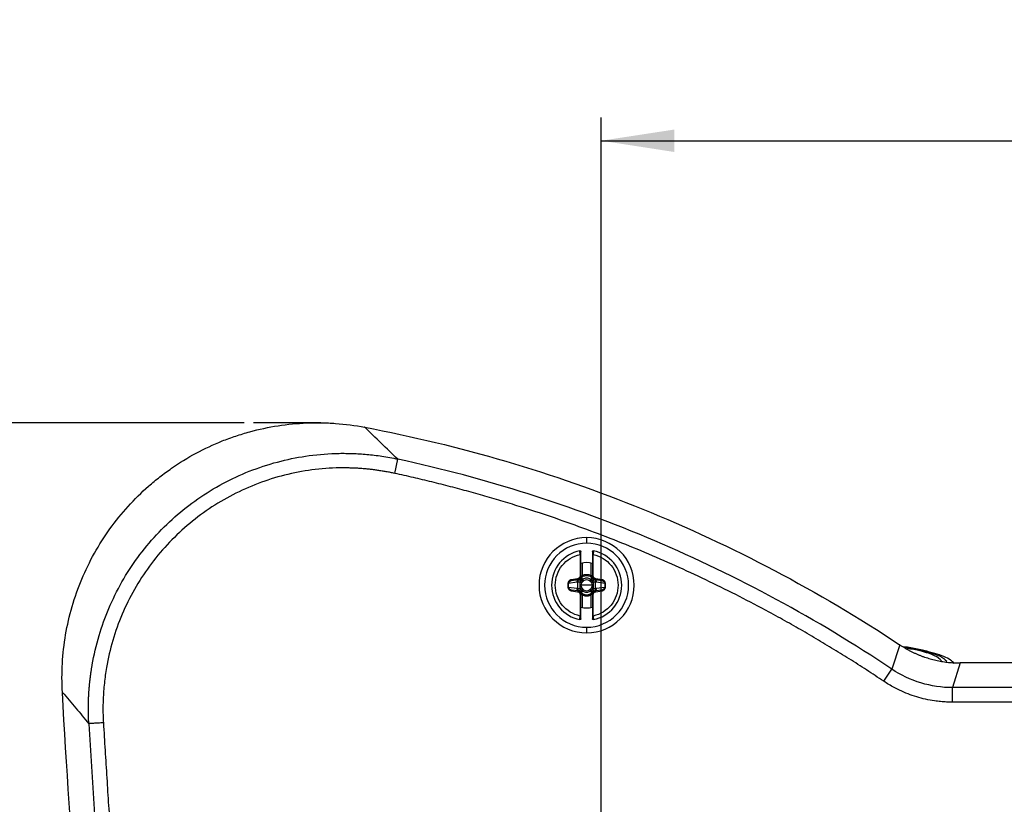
# Model space of a CAD drawing. Header units: millimetres. Extents: x 0 to 1118, y 0 to 864.
# Tile 5 of 67: x 135 to 270, y 250 to 357. Entities that reach past the tile are written whole.
import ezdxf

# ---------------------------------------------------------------- set-up
doc = ezdxf.new("R2010")
doc.units = ezdxf.units.MM
doc.layers.add('DIMENSIONS', color=140, linetype='Continuous', lineweight=25)
doc.styles.add('SLDTEXTSTYLE0', font='TXT', dxfattribs={"width": 0.75})
doc.dimstyles.new('SLDDIMSTYLE0', dxfattribs={"dimtxt": 10, "dimasz": 10, "dimexe": 0, "dimexo": 0.0625, "dimgap": 2.5, "dimtad": 0, "dimtih": 1, "dimtoh": 1, "dimdec": 1, "dimrnd": 1e-09, "dimzin": 4, "dimdsep": 46, "dimtxsty": 'SLDTEXTSTYLE0', "dimsah": 1, "dimcen": 0.09, "dimadec": 0, "dimazin": 1, "dimtfac": 1, "dimtdec": 1, "dimtofl": 0, "dimtmove": 0, "dimatfit": 3, "dimfxl": 0, "dimfrac": 2, "dimtolj": 1, "dimtzin": 12, "dimarcsym": 0})
doc.dimstyles.new('SLDDIMSTYLE2', dxfattribs={"dimtxt": 10, "dimasz": 10, "dimexe": 0, "dimexo": 0.0625, "dimgap": 2.5, "dimtad": 0, "dimtih": 1, "dimtoh": 1, "dimdec": 1, "dimrnd": 1e-09, "dimzin": 12, "dimdsep": 46, "dimtxsty": 'SLDTEXTSTYLE0', "dimsah": 1, "dimcen": 0.09, "dimadec": 0, "dimazin": 3, "dimtfac": 1, "dimtdec": 1, "dimtofl": 0, "dimtmove": 0, "dimatfit": 3, "dimfxl": 0, "dimfrac": 2, "dimtolj": 1, "dimtzin": 12, "dimarcsym": 0})

# ---------------------------------------------------------------- blocks, each defined once
blk = doc.blocks.new('_D_6')
at = {"layer": 'DIMENSIONS'}
for p, q in [((165.59, 302.08), (89.43, 302.08)), ((92.61, 302.08), (92.61, 238.7)), ((79.68, 223.74), (76.63, 223.74)), ((76.63, 223.74), (76.63, 207.86)), ((105.54, 223.74), (108.59, 223.74)), ((108.59, 223.74), (108.59, 207.86)), ((76.63, 207.86), (79.68, 207.86)), ((108.59, 207.86), (105.54, 207.86)), ((92.61, 142.45), (92.61, 205.83)), ((153.1, 142.45), (89.43, 142.45))]:
    blk.add_line(p, q, dxfattribs=at)
for points in [[(92.61, 302.08), (91.07, 292.08), (94.15, 292.08)], [(92.61, 142.45), (94.15, 152.45), (91.07, 152.45)]]:
    blk.add_solid(points, dxfattribs=at)
at = {"layer": 'DIMENSIONS', "char_height": 10, "attachment_point": 1, "style": 'SLDTEXTSTYLE0'}
for s, insert in [('159.6', (75.98, 238.66)), ('6.28', (79.68, 220.75))]:
    blk.add_mtext(s, dxfattribs=dict(at, insert=insert))
blk = doc.blocks.new('_D_10')
at = {"layer": 'DIMENSIONS'}
for p, q in [((214.5, 243.63), (214.5, 343.86)), ((560.5, 243.63), (560.5, 343.86)), ((370.88, 342.16), (367.83, 342.16)), ((367.83, 342.16), (367.83, 326.28)), ((404.13, 342.16), (407.18, 342.16)), ((407.18, 342.16), (407.18, 326.28)), ((214.5, 340.69), (362.76, 340.69)), ((560.5, 340.69), (412.25, 340.69)), ((367.83, 326.28), (370.88, 326.28)), ((407.18, 326.28), (404.13, 326.28))]:
    blk.add_line(p, q, dxfattribs=at)
for points in [[(214.5, 340.69), (224.5, 339.15), (224.5, 342.22)], [(560.5, 340.69), (550.5, 342.22), (550.5, 339.15)]]:
    blk.add_solid(points, dxfattribs=at)
at = {"layer": 'DIMENSIONS', "char_height": 10, "attachment_point": 1, "style": 'SLDTEXTSTYLE0'}
for s, insert in [('346.0', (370.88, 357.08)), ('13.62', (370.88, 339.17))]:
    blk.add_mtext(s, dxfattribs=dict(at, insert=insert))

msp = doc.modelspace()

# ---------------------------------------------------------------- linework, layer by layer
for p, q in [((186.21, 295.15), (186.63, 297.1)), ((212.5, 286.36), (212.5, 285.59)), ((211.6, 284.04), (211.6, 281.1)), ((211.7, 281.1), (211.7, 284.04)), ((213.3, 284.04), (213.3, 281.1)), ((213.4, 281.1), (213.4, 284.04)), ((211.9, 282.88), (211.9, 281.2)), ((213.1, 281.2), (213.1, 282.88)), ((210.29, 280.46), (210.44, 280.5)), ((211.27, 280.72), (210.42, 280.6)), ((210.44, 280.5), (211.28, 280.62)), ((211.28, 280.62), (211.27, 280.72)), ((211.28, 280.62), (211.47, 280.65)), ((211.69, 280.8), (211.69, 280.8)), ((211.7, 280.94), (211.7, 281.1)), ((211.76, 280.88), (211.74, 280.88)), ((213.29, 280.85), (213.28, 280.86)), ((213.3, 281.1), (213.4, 281.1)), ((213.3, 281.1), (213.3, 280.94)), ((213.32, 280.81), (213.32, 280.81)), ((213.54, 280.65), (213.73, 280.62)), ((213.73, 280.62), (214.57, 280.5)), ((214.59, 280.6), (213.74, 280.72)), ((214.57, 280.5), (214.59, 280.6)), ((214.57, 280.5), (214.72, 280.46)), ((210.03, 280.09), (209.94, 280.09)), ((209.94, 280.09), (209.94, 279.59)), ((211.17, 280.25), (210.03, 280.09)), ((210.03, 279.59), (210.03, 280.09)), ((210.03, 279.59), (211.17, 279.43)), ((210.44, 279.18), (210.29, 279.22)), ((210.44, 279.18), (210.42, 279.08)), ((211.28, 279.06), (210.44, 279.18)), ((211.3, 279.4), (211.3, 280.28)), ((212.5, 279.84), (211.75, 279.84)), ((213.26, 279.84), (212.5, 279.84)), ((213.71, 279.4), (213.71, 280.28)), ((214.57, 279.18), (213.73, 279.06)), ((214.98, 280.09), (213.84, 280.25)), ((213.84, 279.43), (214.98, 279.59)), ((214.72, 279.22), (214.57, 279.18)), ((214.98, 280.09), (214.98, 279.59)), ((214.98, 279.59), (215.07, 279.59)), ((215.07, 279.59), (215.07, 280.09)), ((210.42, 279.08), (211.27, 278.96)), ((211.47, 279.03), (211.28, 279.06)), ((211.7, 278.57), (211.6, 278.57)), ((211.6, 278.57), (211.6, 275.63)), ((211.69, 278.87), (211.69, 278.87)), ((211.7, 278.57), (211.7, 278.74)), ((211.7, 275.63), (211.7, 278.57)), ((211.72, 278.83), (211.73, 278.82)), ((211.9, 278.48), (211.9, 276.79)), ((213.1, 276.8), (213.1, 278.48)), ((213.25, 278.8), (213.26, 278.8)), ((213.3, 278.74), (213.3, 278.57)), ((213.3, 278.57), (213.3, 275.63)), ((213.32, 278.88), (213.32, 278.88)), ((213.4, 275.63), (213.4, 278.57)), ((213.73, 279.06), (213.54, 279.03)), ((213.73, 279.06), (213.74, 278.96)), ((213.74, 278.96), (214.59, 279.08)), ((212.5, 274.09), (212.5, 273.32)), ((255.39, 271.69), (254.31, 268.35)), ((263.65, 269.2), (262.63, 265.82)), ((263.74, 269.2), (263.65, 269.2)), ((511.24, 269.2), (263.74, 269.2)), ((253.2, 266.69), (254.31, 268.35)), ((262.63, 263.83), (262.63, 265.82)), ((353.32, 265.82), (262.63, 265.82)), ((512.38, 263.83), (262.63, 263.83))]:
    msp.add_line(p, q)
at = {"flags": 128}
msp.add_lwpolyline([(213.26, 279.84), (213.28, 279.84), (213.3, 279.84), (213.32, 279.84), (213.35, 279.84), (213.37, 279.84), (213.4, 279.84), (213.42, 279.84), (213.45, 279.84)], dxfattribs=at)
for centre, radius, start, end in [((212.5, 279.84), 6.52, 90, 270), ((212.5, 279.84), 6.52, 270, 90), ((212.5, 279.84), 5.75, 90, 270), ((212.5, 279.84), 4.8, 101.0397, 258.9603), ((212.5, 279.84), 5.75, 270, 90), ((212.5, 279.84), 4.8, 281.0397, 78.9603), ((212.5, 279.84), 3.1, 75.0448, 104.9552), ((211.54, 280.28), 0.377, 100.5412, 183.9308), ((212.5, 279.84), 1.29, 66.1722, 113.825), ((212.5, 279.84), 0.746, 56.6665, 123.0408), ((215.19, 279.45), 2.46, 151.033, 156.0592), ((209.82, 280.23), 2.46, 331.033, 336.0592), ((212.5, 279.84), 0.746, 236.6665, 303.0408), ((213.47, 279.4), 0.377, 280.5412, 3.9308), ((212.5, 279.84), 1.29, 246.1729, 293.8252), ((212.5, 279.84), 3.1, 255.0448, 284.9552)]:
    msp.add_arc(centre, radius, start, end)
for points, knots in [([(140.7, 265.18), (140.55, 267.84), (140.7, 270.47), (141.37, 274.36), (141.66, 275.65), (142.41, 278.21), (142.85, 279.45), (143.87, 281.88), (144.44, 283.06), (145.73, 285.36), (146.44, 286.47), (148.77, 289.72), (150.54, 291.67), (153.01, 293.84), (153.52, 294.26), (154.56, 295.07), (155.1, 295.47), (156.74, 296.61), (157.86, 297.3), (160.18, 298.54), (161.37, 299.1), (163.21, 299.83), (163.82, 300.06), (165.08, 300.48), (165.72, 300.67), (168.93, 301.55), (171.53, 301.95), (174.82, 302.08), (175.48, 302.09), (176.8, 302.07), (177.46, 302.04), (179.46, 301.89), (180.78, 301.72), (182.09, 301.47)], [0, 0, 0, 0, 0.125, 0.125, 0.1875, 0.1875, 0.25, 0.25, 0.3125, 0.3125, 0.375, 0.375, 0.5, 0.5, 0.53125, 0.53125, 0.5625, 0.5625, 0.625, 0.625, 0.6875, 0.6875, 0.71875, 0.71875, 0.75, 0.75, 0.875, 0.875, 0.90625, 0.90625, 0.9375, 0.9375, 1, 1, 1, 1]), ([(182.1, 301.47), (195.13, 299.01), (207.91, 295.24), (232.47, 285.27), (244.26, 279.05), (255.31, 271.74)], [0, 0, 0, 0, 0.5, 0.5, 1, 1, 1, 1]), ([(144.32, 260.89), (144.31, 261.09), (144.29, 261.49), (144.27, 262.08), (144.26, 262.66), (144.26, 263.24), (144.27, 263.8), (144.29, 264.36), (144.32, 264.91), (144.35, 265.45), (144.39, 265.98), (144.44, 266.5), (144.5, 267.01), (144.56, 267.5), (144.63, 267.99), (144.7, 268.47), (144.98, 270.14), (145.63, 272.91), (147, 276.72), (148.78, 280.31), (150.97, 283.69), (153.53, 286.79), (156.43, 289.57), (159.63, 292.01), (163.08, 294.06), (166.77, 295.7), (170.58, 296.9), (174.56, 297.67), (177.54, 297.9), (179.52, 297.9), (180.45, 297.88), (181.41, 297.84), (182.41, 297.76), (183.43, 297.65), (184.48, 297.51), (185.55, 297.33), (186.27, 297.18), (186.63, 297.1)], [0, 0, 0, 0, 0.009275, 0.018438, 0.027485, 0.03641, 0.045209, 0.053877, 0.062411, 0.070804, 0.079053, 0.087155, 0.095104, 0.102897, 0.110531, 0.118, 0.125304, 0.189393, 0.250348, 0.313493, 0.375222, 0.437819, 0.500002, 0.562179, 0.624781, 0.686506, 0.749655, 0.810608, 0.8747, 0.888535, 0.902945, 0.917905, 0.933388, 0.949369, 0.965818, 0.982706, 1, 1, 1, 1]), ([(254.31, 268.35), (244.06, 275.2), (233.17, 281.1), (216.15, 288.33), (210.37, 290.47), (198.62, 294.21), (192.66, 295.8), (186.63, 297.1)], [0, 0, 0, 0, 0.5, 0.5, 0.75, 0.75, 1, 1, 1, 1]), ([(186.21, 295.15), (186.02, 295.19), (185.63, 295.27), (185.06, 295.38), (184.48, 295.48), (183.9, 295.57), (183.33, 295.65), (182.75, 295.72), (182.17, 295.77), (181.58, 295.82), (181, 295.86), (180.42, 295.88), (179.83, 295.9), (179.25, 295.91), (177.59, 295.9), (174.86, 295.7), (171.12, 294.98), (167.49, 293.84), (164.02, 292.29), (160.75, 290.36), (157.73, 288.06), (154.99, 285.42), (152.57, 282.49), (150.5, 279.3), (148.82, 275.89), (147.53, 272.31), (146.87, 269.48), (146.57, 267.51), (146.44, 266.43), (146.34, 265.35), (146.28, 264.27), (146.25, 263.19), (146.26, 262.1), (146.3, 261.37), (146.32, 261.01)], [0, 0, 0, 0, 0.009664, 0.019311, 0.028944, 0.038565, 0.048179, 0.057787, 0.067393, 0.077, 0.086611, 0.096229, 0.105856, 0.115497, 0.125154, 0.187708, 0.250251, 0.312715, 0.375179, 0.437588, 0.500002, 0.562407, 0.624825, 0.687279, 0.749753, 0.812287, 0.87485, 0.892768, 0.910641, 0.928488, 0.946328, 0.96418, 0.982065, 1, 1, 1, 1]), ([(253.2, 266.69), (252.8, 266.95), (252.02, 267.47), (250.84, 268.25), (249.65, 269.01), (248.46, 269.77), (247.26, 270.51), (246.05, 271.25), (244.84, 271.98), (243.63, 272.7), (242.41, 273.41), (241.19, 274.11), (239.96, 274.81), (238.72, 275.49), (235.22, 277.4), (229.37, 280.39), (221.04, 284.16), (212.55, 287.53), (205.97, 289.8), (201.4, 291.21), (198.89, 291.96), (196.38, 292.66), (193.85, 293.34), (191.31, 293.98), (188.77, 294.59), (187.06, 294.96), (186.21, 295.15)], [0, 0, 0, 0, 0.019306, 0.038606, 0.0579, 0.07719, 0.096476, 0.115761, 0.135043, 0.154326, 0.173609, 0.192894, 0.212182, 0.231474, 0.25077, 0.375662, 0.500455, 0.625169, 0.749887, 0.785591, 0.821293, 0.857, 0.892717, 0.928452, 0.964211, 1, 1, 1, 1]), ([(211.59, 284.55), (211.61, 284.56), (211.65, 284.55), (211.69, 284.51), (211.7, 284.48), (211.7, 284.45)], [0, 0, 0, 0, 0.5, 0.5, 1, 1, 1, 1]), ([(211.6, 284.04), (211.6, 284.07), (211.6, 284.11), (211.6, 284.17), (211.6, 284.23), (211.6, 284.28), (211.59, 284.33), (211.59, 284.37), (211.59, 284.43), (211.59, 284.49), (211.59, 284.54), (211.59, 284.55), (211.59, 284.55)], [0, 0, 0, 0, 0.08321, 0.162752, 0.23862, 0.310809, 0.379318, 0.444147, 0.505297, 0.673596, 0.838421, 1, 1, 1, 1]), ([(213.3, 284.45), (213.3, 284.48), (213.32, 284.51), (213.36, 284.55), (213.4, 284.56), (213.42, 284.55)], [0, 0, 0, 0, 0.5, 0.5, 1, 1, 1, 1]), ([(213.42, 284.55), (213.42, 284.55), (213.42, 284.55), (213.42, 284.54), (213.42, 284.51), (213.42, 284.49), (213.42, 284.45), (213.42, 284.39), (213.42, 284.31), (213.41, 284.19), (213.41, 284.09), (213.4, 284.04)], [0, 0, 0, 0, 0.080565, 0.1619191, 0.2440947, 0.3271218, 0.4110277, 0.495836, 0.6439592, 0.8120333, 1, 1, 1, 1]), ([(211.6, 275.63), (210.64, 275.84), (209.78, 276.37), (208.54, 277.9), (208.2, 278.86), (208.2, 280.82), (208.54, 281.78), (209.78, 283.31), (210.64, 283.84), (211.6, 284.04)], [0, 0, 0, 0, 0.25, 0.25, 0.5, 0.5, 0.75, 0.75, 1, 1, 1, 1]), ([(211.7, 284.04), (211.7, 284.04), (211.69, 284.04), (211.66, 284.04), (211.63, 284.04), (211.6, 284.04)], [0, 0, 0, 0, 0.5, 0.5, 1, 1, 1, 1]), ([(211.7, 284.04), (211.7, 284.15), (211.7, 284.26), (211.7, 284.41), (211.7, 284.45), (211.7, 284.45)], [0, 0, 0, 0, 0.5, 0.5, 1, 1, 1, 1]), ([(213.3, 284.45), (213.3, 284.45), (213.3, 284.41), (213.3, 284.26), (213.3, 284.15), (213.3, 284.04)], [0, 0, 0, 0, 0.5, 0.5, 1, 1, 1, 1]), ([(213.3, 284.04), (213.3, 284.04), (213.31, 284.04), (213.35, 284.04), (213.38, 284.04), (213.4, 284.04)], [0, 0, 0, 0, 0.5, 0.5, 1, 1, 1, 1]), ([(213.4, 284.04), (214.37, 283.84), (215.23, 283.31), (216.47, 281.78), (216.8, 280.82), (216.8, 278.86), (216.47, 277.9), (215.23, 276.37), (214.37, 275.84), (213.4, 275.63)], [0, 0, 0, 0, 0.25, 0.25, 0.5, 0.5, 0.75, 0.75, 1, 1, 1, 1]), ([(210.42, 280.6), (210.4, 280.59), (210.35, 280.59), (210.27, 280.56), (210.21, 280.53), (210.15, 280.49), (210.09, 280.44), (210.05, 280.39), (210.01, 280.34), (209.99, 280.29), (209.96, 280.24), (209.95, 280.19), (209.94, 280.14), (209.94, 280.11), (209.94, 280.09)], [0, 0, 0, 0, 0.104916, 0.205926, 0.303004, 0.396206, 0.485501, 0.570922, 0.652393, 0.729926, 0.803479, 0.873053, 0.938604, 1, 1, 1, 1]), ([(210.03, 280.09), (210.03, 280.19), (210.08, 280.29), (210.23, 280.44), (210.33, 280.49), (210.44, 280.5)], [0, 0, 0, 0, 0.5, 0.5, 1, 1, 1, 1]), ([(210.44, 280.5), (210.44, 280.5), (210.44, 280.51), (210.43, 280.55), (210.43, 280.58), (210.42, 280.6)], [0, 0, 0, 0, 0.5, 0.5, 1, 1, 1, 1]), ([(211.6, 281.1), (211.6, 281.01), (211.57, 280.92), (211.45, 280.78), (211.36, 280.73), (211.27, 280.72)], [0, 0, 0, 0, 0.5, 0.5, 1, 1, 1, 1]), ([(211.7, 281.1), (211.7, 281.08), (211.7, 281.03), (211.69, 280.97), (211.66, 280.9), (211.63, 280.84), (211.59, 280.78), (211.54, 280.73), (211.48, 280.69), (211.42, 280.66), (211.35, 280.63), (211.31, 280.62), (211.28, 280.62)], [0, 0, 0, 0, 0.1002221, 0.2002911, 0.3002459, 0.4001253, 0.4999683, 0.5998138, 0.6997008, 0.7996683, 0.8997551, 1, 1, 1, 1]), ([(211.3, 280.28), (211.3, 280.3), (211.3, 280.34), (211.31, 280.42), (211.34, 280.49), (211.38, 280.56), (211.43, 280.6), (211.48, 280.64), (211.52, 280.65), (211.54, 280.66)], [0, 0, 0, 0, 0.130826, 0.235825, 0.47108, 0.603467, 0.735804, 0.85261, 1, 1, 1, 1]), ([(211.54, 280.66), (211.56, 280.67), (211.59, 280.68), (211.62, 280.7), (211.63, 280.72)], [0, 0, 0, 0, 0.507, 1, 1, 1, 1]), ([(211.54, 280.66), (211.54, 280.66), (211.54, 280.66), (211.54, 280.64), (211.55, 280.63), (211.56, 280.6), (211.57, 280.56), (211.58, 280.51), (211.6, 280.46), (211.62, 280.39), (211.64, 280.35), (211.64, 280.32)], [0, 0, 0, 0, 0.092239, 0.184572, 0.281429, 0.385977, 0.500101, 0.61655, 0.750057, 0.861085, 1, 1, 1, 1]), ([(211.7, 281.1), (211.7, 281.1), (211.7, 281.1), (211.66, 281.1), (211.63, 281.1), (211.6, 281.1)], [0, 0, 0, 0, 0.5, 0.5, 1, 1, 1, 1]), ([(211.63, 280.72), (211.65, 280.73), (211.67, 280.75), (211.68, 280.78), (211.69, 280.8)], [0, 0, 0, 0, 0.49734, 1, 1, 1, 1]), ([(211.63, 280.72), (211.64, 280.71), (211.66, 280.7), (211.73, 280.62), (211.79, 280.56), (211.84, 280.51)], [0, 0, 0, 0, 0.5, 0.5, 1, 1, 1, 1]), ([(211.84, 280.51), (211.83, 280.49), (211.8, 280.46), (211.76, 280.42), (211.7, 280.38), (211.67, 280.34), (211.64, 280.32)], [0, 0, 0, 0, 0.230173, 0.479582, 0.633545, 1, 1, 1, 1]), ([(211.67, 280.8), (211.68, 280.81), (211.69, 280.84), (211.7, 280.89), (211.7, 280.92), (211.7, 280.94)], [0, 0, 0, 0, 0.323707, 0.656853, 1, 1, 1, 1]), ([(211.72, 280.94), (211.71, 280.93), (211.71, 280.91), (211.7, 280.87), (211.68, 280.83), (211.67, 280.81), (211.67, 280.8)], [0, 0, 0, 0, 0.141679, 0.530037, 0.785701, 1, 1, 1, 1]), ([(211.69, 280.82), (211.69, 280.83), (211.7, 280.83), (211.7, 280.84), (211.71, 280.84)], [0, 0, 0, 0, 0.509186, 1, 1, 1, 1]), ([(211.69, 280.8), (211.69, 280.8), (211.69, 280.8), (211.7, 280.79), (211.71, 280.79), (211.73, 280.77), (211.78, 280.75), (211.86, 280.7), (211.93, 280.66), (211.96, 280.63)], [0, 0, 0, 0, 0.06245, 0.125023, 0.250177, 0.368817, 0.500321, 0.756825, 1, 1, 1, 1]), ([(211.76, 281.03), (211.77, 281), (211.78, 280.97), (211.77, 280.91), (211.76, 280.89), (211.74, 280.87)], [0, 0, 0, 0, 0.5, 0.5, 1, 1, 1, 1]), ([(211.74, 280.87), (211.75, 280.88), (211.77, 280.9), (211.81, 280.92), (211.86, 280.95), (211.92, 280.98), (211.96, 281), (211.99, 281.02)], [0, 0, 0, 0, 0.177982, 0.353743, 0.527652, 0.762772, 1, 1, 1, 1]), ([(211.76, 280.88), (211.76, 280.88), (211.76, 280.88), (211.77, 280.87), (211.79, 280.85), (211.83, 280.81), (211.89, 280.75), (211.95, 280.68), (211.98, 280.64)], [0, 0, 0, 0, 0.111026, 0.230944, 0.359666, 0.497271, 0.712512, 1, 1, 1, 1]), ([(211.96, 280.63), (211.94, 280.61), (211.9, 280.57), (211.86, 280.53), (211.84, 280.51)], [0, 0, 0, 0, 0.536732, 1, 1, 1, 1]), ([(211.9, 281.2), (211.94, 281.21), (212.02, 281.25), (212.14, 281.28), (212.26, 281.31), (212.38, 281.32), (212.53, 281.33), (212.71, 281.32), (212.91, 281.27), (213.04, 281.22), (213.1, 281.2)], [0, 0, 0, 0, 0.1006569, 0.2002973, 0.2996195, 0.399329, 0.5001226, 0.6671966, 0.8327338, 1, 1, 1, 1]), ([(211.9, 281.2), (211.93, 281.15), (211.95, 281.1), (211.98, 281.03), (211.99, 281.02), (211.99, 281.02)], [0, 0, 0, 0, 0.5, 0.5, 1, 1, 1, 1]), ([(213.03, 280.64), (212.88, 280.74), (212.69, 280.8), (212.32, 280.8), (212.14, 280.74), (211.98, 280.64)], [0, 0, 0, 0, 0.5, 0.5, 1, 1, 1, 1]), ([(213.02, 281.02), (213.02, 281.02), (213.03, 281.03), (213.06, 281.1), (213.08, 281.15), (213.1, 281.2)], [0, 0, 0, 0, 0.5, 0.5, 1, 1, 1, 1]), ([(213.02, 281.02), (213.04, 281.01), (213.07, 280.99), (213.12, 280.97), (213.19, 280.93), (213.25, 280.89), (213.29, 280.86), (213.29, 280.85)], [0, 0, 0, 0, 0.135654, 0.293465, 0.474264, 0.863528, 1, 1, 1, 1]), ([(213.03, 280.64), (213.05, 280.65), (213.07, 280.68), (213.11, 280.72), (213.14, 280.75), (213.17, 280.77), (213.19, 280.79), (213.23, 280.82), (213.27, 280.85), (213.28, 280.86), (213.28, 280.86)], [0, 0, 0, 0, 0.116826, 0.221027, 0.312349, 0.390766, 0.456277, 0.508858, 0.774523, 1, 1, 1, 1]), ([(213.04, 280.64), (213.06, 280.65), (213.09, 280.68), (213.14, 280.71), (213.19, 280.74), (213.25, 280.78), (213.3, 280.81), (213.31, 280.81), (213.32, 280.81)], [0, 0, 0, 0, 0.120273, 0.245486, 0.3742, 0.504709, 0.759651, 1, 1, 1, 1]), ([(213.17, 280.51), (213.15, 280.53), (213.12, 280.56), (213.07, 280.6), (213.05, 280.63), (213.04, 280.64)], [0, 0, 0, 0, 0.458667, 0.760554, 1, 1, 1, 1]), ([(213.38, 280.72), (213.37, 280.71), (213.35, 280.69), (213.28, 280.62), (213.22, 280.56), (213.17, 280.51)], [0, 0, 0, 0, 0.5, 0.5, 1, 1, 1, 1]), ([(213.37, 280.32), (213.35, 280.34), (213.31, 280.37), (213.25, 280.43), (213.2, 280.48), (213.17, 280.51)], [0, 0, 0, 0, 0.255048, 0.528788, 1, 1, 1, 1]), ([(213.29, 280.85), (213.27, 280.87), (213.26, 280.89), (213.25, 280.95), (213.25, 280.98), (213.26, 281.01)], [0, 0, 0, 0, 0.5, 0.5, 1, 1, 1, 1]), ([(213.73, 280.62), (213.7, 280.62), (213.66, 280.63), (213.59, 280.66), (213.53, 280.69), (213.47, 280.73), (213.4, 280.81), (213.33, 280.93), (213.3, 281.04), (213.3, 281.1), (213.3, 281.1)], [0, 0, 0, 0, 0.100428, 0.200708, 0.300877, 0.400976, 0.501043, 0.747194, 0.993978, 1, 1, 1, 1]), ([(213.3, 280.94), (213.3, 280.94), (213.3, 280.92), (213.31, 280.87), (213.33, 280.83), (213.33, 280.81)], [0, 0, 0, 0, 0.019293, 0.51972, 1, 1, 1, 1]), ([(213.33, 280.81), (213.33, 280.82), (213.32, 280.85), (213.3, 280.89), (213.3, 280.92), (213.3, 280.94)], [0, 0, 0, 0, 0.323298, 0.659898, 1, 1, 1, 1]), ([(213.31, 280.84), (213.31, 280.84), (213.31, 280.83), (213.32, 280.83), (213.32, 280.83)], [0, 0, 0, 0, 0.465198, 1, 1, 1, 1]), ([(213.32, 280.81), (213.32, 280.8), (213.34, 280.76), (213.36, 280.73), (213.38, 280.72)], [0, 0, 0, 0, 0.506108, 1, 1, 1, 1]), ([(213.37, 280.32), (213.37, 280.34), (213.38, 280.37), (213.39, 280.42), (213.41, 280.46), (213.43, 280.51), (213.44, 280.57), (213.46, 280.62), (213.47, 280.65), (213.47, 280.66), (213.47, 280.66)], [0, 0, 0, 0, 0.095826, 0.179251, 0.250284, 0.383822, 0.500387, 0.684925, 0.846606, 1, 1, 1, 1]), ([(213.38, 280.72), (213.39, 280.7), (213.42, 280.68), (213.45, 280.67), (213.47, 280.66)], [0, 0, 0, 0, 0.492819, 1, 1, 1, 1]), ([(213.74, 280.72), (213.65, 280.73), (213.56, 280.78), (213.44, 280.92), (213.4, 281.01), (213.4, 281.1)], [0, 0, 0, 0, 0.5, 0.5, 1, 1, 1, 1]), ([(213.47, 280.66), (213.49, 280.65), (213.52, 280.64), (213.56, 280.61), (213.61, 280.57), (213.66, 280.5), (213.7, 280.43), (213.71, 280.34), (213.71, 280.3), (213.71, 280.28)], [0, 0, 0, 0, 0.108447, 0.199934, 0.350086, 0.500235, 0.749799, 0.860378, 1, 1, 1, 1]), ([(213.54, 280.65), (213.62, 280.63), (213.7, 280.59), (213.81, 280.44), (213.84, 280.35), (213.84, 280.25)], [0, 0, 0, 0, 0.5, 0.5, 1, 1, 1, 1]), ([(213.73, 280.62), (213.73, 280.62), (213.73, 280.63), (213.73, 280.67), (213.74, 280.69), (213.74, 280.72)], [0, 0, 0, 0, 0.5, 0.5, 1, 1, 1, 1]), ([(214.57, 280.5), (214.68, 280.49), (214.78, 280.44), (214.93, 280.29), (214.98, 280.19), (214.98, 280.09)], [0, 0, 0, 0, 0.5, 0.5, 1, 1, 1, 1]), ([(215.07, 280.09), (215.07, 280.11), (215.07, 280.16), (215.05, 280.22), (215.02, 280.29), (214.98, 280.36), (214.93, 280.43), (214.86, 280.49), (214.78, 280.54), (214.69, 280.58), (214.62, 280.59), (214.59, 280.6)], [0, 0, 0, 0, 0.082999, 0.173132, 0.270354, 0.374602, 0.485815, 0.60395, 0.728998, 0.860991, 1, 1, 1, 1]), ([(209.94, 279.59), (209.94, 279.57), (209.94, 279.52), (209.96, 279.46), (209.98, 279.39), (210.02, 279.32), (210.08, 279.25), (210.15, 279.19), (210.23, 279.14), (210.32, 279.1), (210.39, 279.09), (210.42, 279.08)], [0, 0, 0, 0, 0.0829988, 0.1731316, 0.2703538, 0.374602, 0.4858149, 0.6039499, 0.7289977, 0.8609906, 1, 1, 1, 1]), ([(210.03, 279.59), (210.02, 279.59), (210.01, 279.59), (209.98, 279.59), (209.96, 279.59), (209.94, 279.59)], [0, 0, 0, 0, 0.5, 0.5, 1, 1, 1, 1]), ([(210.44, 279.18), (210.33, 279.19), (210.23, 279.24), (210.08, 279.39), (210.03, 279.49), (210.03, 279.59)], [0, 0, 0, 0, 0.5, 0.5, 1, 1, 1, 1]), ([(211.47, 279.03), (211.39, 279.05), (211.31, 279.09), (211.2, 279.24), (211.17, 279.33), (211.17, 279.43)], [0, 0, 0, 0, 0.5, 0.5, 1, 1, 1, 1]), ([(211.62, 280.28), (211.55, 280.28), (211.48, 280.28), (211.37, 280.28), (211.33, 280.28), (211.3, 280.28)], [0, 0, 0, 0, 0.5, 0.5, 1, 1, 1, 1]), ([(211.54, 279.02), (211.52, 279.03), (211.49, 279.04), (211.45, 279.07), (211.4, 279.11), (211.34, 279.17), (211.31, 279.25), (211.3, 279.34), (211.3, 279.38), (211.3, 279.4)], [0, 0, 0, 0, 0.108448, 0.199934, 0.350086, 0.500235, 0.749799, 0.860378, 1, 1, 1, 1]), ([(211.3, 279.4), (211.33, 279.4), (211.37, 279.4), (211.48, 279.4), (211.55, 279.4), (211.62, 279.4)], [0, 0, 0, 0, 0.5, 0.5, 1, 1, 1, 1]), ([(211.64, 279.36), (211.64, 279.34), (211.63, 279.31), (211.61, 279.26), (211.6, 279.22), (211.58, 279.17), (211.57, 279.11), (211.55, 279.06), (211.54, 279.03), (211.54, 279.02), (211.54, 279.02)], [0, 0, 0, 0, 0.095826, 0.179251, 0.250284, 0.383822, 0.500387, 0.684925, 0.846606, 1, 1, 1, 1]), ([(211.62, 280.28), (211.61, 280.23), (211.59, 280.15), (211.57, 280.04), (211.56, 279.94), (211.56, 279.87), (211.56, 279.84)], [0, 0, 0, 0, 0.299965, 0.555092, 0.781942, 1, 1, 1, 1]), ([(211.56, 279.84), (211.56, 279.81), (211.56, 279.74), (211.57, 279.64), (211.59, 279.52), (211.61, 279.44), (211.62, 279.4)], [0, 0, 0, 0, 0.22093, 0.450908, 0.703899, 1, 1, 1, 1]), ([(211.63, 278.96), (211.64, 278.96), (211.66, 278.98), (211.73, 279.06), (211.79, 279.12), (211.84, 279.17)], [0, 0, 0, 0, 0.5, 0.5, 1, 1, 1, 1]), ([(211.64, 279.36), (211.66, 279.34), (211.7, 279.31), (211.76, 279.25), (211.81, 279.2), (211.84, 279.17)], [0, 0, 0, 0, 0.255048, 0.528788, 1, 1, 1, 1]), ([(211.84, 279.17), (211.86, 279.15), (211.89, 279.12), (211.94, 279.08), (211.96, 279.05), (211.97, 279.04)], [0, 0, 0, 0, 0.458667, 0.760554, 1, 1, 1, 1]), ([(213.05, 279.05), (213.07, 279.07), (213.11, 279.11), (213.15, 279.15), (213.17, 279.17)], [0, 0, 0, 0, 0.5367319, 1, 1, 1, 1]), ([(213.17, 279.17), (213.18, 279.19), (213.21, 279.22), (213.25, 279.26), (213.31, 279.3), (213.34, 279.33), (213.37, 279.36)], [0, 0, 0, 0, 0.230173, 0.479582, 0.633545, 1, 1, 1, 1]), ([(213.38, 278.96), (213.37, 278.96), (213.35, 278.98), (213.28, 279.06), (213.22, 279.12), (213.17, 279.17)], [0, 0, 0, 0, 0.5, 0.5, 1, 1, 1, 1]), ([(213.47, 279.02), (213.47, 279.02), (213.47, 279.02), (213.47, 279.03), (213.46, 279.05), (213.45, 279.08), (213.44, 279.12), (213.43, 279.17), (213.41, 279.22), (213.39, 279.29), (213.37, 279.33), (213.37, 279.36)], [0, 0, 0, 0, 0.092239, 0.184572, 0.281429, 0.385977, 0.500101, 0.61655, 0.750058, 0.861085, 1, 1, 1, 1]), ([(213.71, 280.28), (213.68, 280.28), (213.64, 280.28), (213.52, 280.28), (213.46, 280.28), (213.39, 280.28)], [0, 0, 0, 0, 0.5, 0.5, 1, 1, 1, 1]), ([(213.45, 279.84), (213.45, 279.87), (213.45, 279.94), (213.44, 280.04), (213.42, 280.16), (213.4, 280.23), (213.39, 280.28)], [0, 0, 0, 0, 0.22093, 0.450908, 0.703899, 1, 1, 1, 1]), ([(213.39, 279.4), (213.4, 279.45), (213.42, 279.52), (213.44, 279.64), (213.45, 279.74), (213.45, 279.81), (213.45, 279.84)], [0, 0, 0, 0, 0.299965, 0.555092, 0.781942, 1, 1, 1, 1]), ([(213.39, 279.4), (213.46, 279.4), (213.52, 279.4), (213.64, 279.4), (213.68, 279.4), (213.71, 279.4)], [0, 0, 0, 0, 0.5, 0.5, 1, 1, 1, 1]), ([(213.71, 279.4), (213.71, 279.38), (213.71, 279.34), (213.7, 279.26), (213.67, 279.19), (213.63, 279.12), (213.58, 279.08), (213.53, 279.04), (213.49, 279.03), (213.47, 279.02)], [0, 0, 0, 0, 0.130826, 0.235825, 0.47108, 0.603467, 0.735804, 0.85261, 1, 1, 1, 1]), ([(214.98, 279.59), (214.98, 279.49), (214.93, 279.39), (214.78, 279.24), (214.68, 279.19), (214.57, 279.18)], [0, 0, 0, 0, 0.5, 0.5, 1, 1, 1, 1]), ([(214.57, 279.18), (214.57, 279.18), (214.57, 279.17), (214.58, 279.13), (214.58, 279.1), (214.59, 279.08)], [0, 0, 0, 0, 0.5, 0.5, 1, 1, 1, 1]), ([(214.59, 279.08), (214.61, 279.08), (214.66, 279.09), (214.74, 279.12), (214.8, 279.15), (214.86, 279.19), (214.92, 279.24), (214.96, 279.28), (215, 279.34), (215.02, 279.39), (215.05, 279.44), (215.06, 279.49), (215.07, 279.54), (215.07, 279.57), (215.07, 279.59)], [0, 0, 0, 0, 0.104916, 0.205926, 0.303004, 0.396206, 0.485501, 0.570922, 0.652393, 0.729926, 0.803479, 0.873053, 0.938604, 1, 1, 1, 1]), ([(214.98, 280.09), (214.98, 280.09), (215, 280.09), (215.03, 280.09), (215.05, 280.09), (215.07, 280.09)], [0, 0, 0, 0, 0.5, 0.5, 1, 1, 1, 1]), ([(211.28, 279.06), (211.28, 279.06), (211.28, 279.05), (211.28, 279.01), (211.27, 278.98), (211.27, 278.96)], [0, 0, 0, 0, 0.5, 0.5, 1, 1, 1, 1]), ([(211.27, 278.96), (211.36, 278.95), (211.45, 278.9), (211.57, 278.76), (211.6, 278.67), (211.6, 278.57)], [0, 0, 0, 0, 0.5, 0.5, 1, 1, 1, 1]), ([(211.28, 279.06), (211.31, 279.06), (211.35, 279.05), (211.42, 279.02), (211.48, 278.99), (211.54, 278.95), (211.59, 278.9), (211.63, 278.84), (211.66, 278.78), (211.69, 278.71), (211.7, 278.65), (211.7, 278.6), (211.7, 278.57)], [0, 0, 0, 0, 0.100222, 0.200291, 0.300246, 0.400125, 0.499968, 0.599814, 0.699701, 0.799668, 0.899755, 1, 1, 1, 1]), ([(211.63, 278.96), (211.62, 278.98), (211.59, 279), (211.56, 279.01), (211.54, 279.02)], [0, 0, 0, 0, 0.492809, 1, 1, 1, 1]), ([(211.69, 278.87), (211.69, 278.88), (211.67, 278.92), (211.65, 278.95), (211.63, 278.96)], [0, 0, 0, 0, 0.506108, 1, 1, 1, 1]), ([(211.7, 278.74), (211.7, 278.76), (211.7, 278.81), (211.68, 278.85), (211.68, 278.87)], [0, 0, 0, 0, 0.5104765, 1, 1, 1, 1]), ([(211.68, 278.87), (211.68, 278.86), (211.69, 278.83), (211.71, 278.79), (211.71, 278.76), (211.71, 278.74)], [0, 0, 0, 0, 0.323351, 0.65995, 1, 1, 1, 1]), ([(211.97, 279.04), (211.95, 279.03), (211.92, 279), (211.86, 278.97), (211.82, 278.94), (211.76, 278.9), (211.71, 278.87), (211.7, 278.87), (211.69, 278.87)], [0, 0, 0, 0, 0.1202733, 0.2454857, 0.3742003, 0.5047089, 0.7596512, 1, 1, 1, 1]), ([(211.7, 278.84), (211.7, 278.84), (211.69, 278.84), (211.69, 278.85), (211.69, 278.85)], [0, 0, 0, 0, 0.470839, 1, 1, 1, 1]), ([(211.72, 278.83), (211.74, 278.81), (211.75, 278.79), (211.76, 278.73), (211.76, 278.7), (211.75, 278.67)], [0, 0, 0, 0, 0.5, 0.5, 1, 1, 1, 1]), ([(211.99, 278.66), (211.97, 278.67), (211.94, 278.69), (211.89, 278.71), (211.82, 278.75), (211.76, 278.79), (211.72, 278.82), (211.72, 278.83)], [0, 0, 0, 0, 0.135621, 0.2934283, 0.4742532, 0.8635652, 1, 1, 1, 1]), ([(211.98, 279.04), (211.96, 279.03), (211.94, 279), (211.9, 278.96), (211.87, 278.93), (211.84, 278.91), (211.82, 278.89), (211.78, 278.86), (211.74, 278.83), (211.73, 278.82), (211.73, 278.82)], [0, 0, 0, 0, 0.116826, 0.221027, 0.312349, 0.390766, 0.456277, 0.508858, 0.774523, 1, 1, 1, 1]), ([(211.99, 278.66), (211.99, 278.66), (211.98, 278.64), (211.95, 278.58), (211.93, 278.53), (211.9, 278.48)], [0, 0, 0, 0, 0.5, 0.5, 1, 1, 1, 1]), ([(213.1, 278.48), (213.07, 278.47), (212.99, 278.43), (212.87, 278.4), (212.75, 278.37), (212.63, 278.36), (212.48, 278.35), (212.3, 278.36), (212.1, 278.41), (211.97, 278.46), (211.9, 278.48)], [0, 0, 0, 0, 0.100657, 0.200297, 0.29962, 0.399329, 0.500123, 0.667197, 0.832734, 1, 1, 1, 1]), ([(211.98, 279.04), (212.13, 278.94), (212.32, 278.88), (212.69, 278.88), (212.87, 278.94), (213.03, 279.04)], [0, 0, 0, 0, 0.5, 0.5, 1, 1, 1, 1]), ([(213.27, 278.81), (213.26, 278.8), (213.24, 278.78), (213.2, 278.76), (213.15, 278.73), (213.09, 278.7), (213.05, 278.67), (213.02, 278.66)], [0, 0, 0, 0, 0.177981, 0.353741, 0.527649, 0.76276, 1, 1, 1, 1]), ([(213.1, 278.48), (213.08, 278.53), (213.06, 278.58), (213.03, 278.64), (213.02, 278.66), (213.02, 278.66)], [0, 0, 0, 0, 0.5, 0.5, 1, 1, 1, 1]), ([(213.25, 278.8), (213.25, 278.8), (213.25, 278.8), (213.24, 278.81), (213.22, 278.83), (213.18, 278.87), (213.12, 278.93), (213.06, 279), (213.03, 279.04)], [0, 0, 0, 0, 0.111026, 0.230944, 0.359666, 0.497271, 0.712512, 1, 1, 1, 1]), ([(213.32, 278.88), (213.32, 278.88), (213.32, 278.88), (213.31, 278.89), (213.3, 278.89), (213.28, 278.91), (213.23, 278.93), (213.15, 278.98), (213.08, 279.02), (213.05, 279.05)], [0, 0, 0, 0, 0.06245, 0.125023, 0.250177, 0.368817, 0.500321, 0.756825, 1, 1, 1, 1]), ([(213.25, 278.65), (213.24, 278.68), (213.23, 278.71), (213.24, 278.77), (213.25, 278.79), (213.27, 278.81)], [0, 0, 0, 0, 0.5, 0.5, 1, 1, 1, 1]), ([(213.29, 278.74), (213.3, 278.75), (213.3, 278.77), (213.31, 278.81), (213.32, 278.85), (213.34, 278.87), (213.34, 278.88)], [0, 0, 0, 0, 0.141679, 0.530037, 0.785708, 1, 1, 1, 1]), ([(213.3, 278.57), (213.3, 278.58), (213.3, 278.62), (213.32, 278.7), (213.36, 278.8), (213.42, 278.9), (213.51, 278.98), (213.61, 279.04), (213.69, 279.05), (213.73, 279.06)], [0, 0, 0, 0, 0.006018, 0.171952, 0.337541, 0.502963, 0.668396, 0.834016, 1, 1, 1, 1]), ([(213.34, 278.88), (213.34, 278.87), (213.32, 278.85), (213.31, 278.8), (213.3, 278.77), (213.3, 278.74), (213.3, 278.74)], [0, 0, 0, 0, 0.24212, 0.489491, 0.98262, 1, 1, 1, 1]), ([(213.32, 278.86), (213.32, 278.85), (213.31, 278.85), (213.31, 278.84), (213.3, 278.84)], [0, 0, 0, 0, 0.5091863, 1, 1, 1, 1]), ([(213.3, 278.57), (213.3, 278.57), (213.31, 278.57), (213.35, 278.57), (213.38, 278.57), (213.4, 278.57)], [0, 0, 0, 0, 0.5, 0.5, 1, 1, 1, 1]), ([(213.38, 278.96), (213.36, 278.95), (213.34, 278.93), (213.33, 278.9), (213.32, 278.88)], [0, 0, 0, 0, 0.4973388, 1, 1, 1, 1]), ([(213.47, 279.02), (213.45, 279.01), (213.42, 279), (213.39, 278.98), (213.38, 278.96)], [0, 0, 0, 0, 0.50699, 1, 1, 1, 1]), ([(213.4, 278.57), (213.4, 278.67), (213.44, 278.76), (213.56, 278.9), (213.65, 278.95), (213.74, 278.96)], [0, 0, 0, 0, 0.5, 0.5, 1, 1, 1, 1]), ([(211.59, 275.13), (211.59, 275.13), (211.59, 275.13), (211.59, 275.14), (211.59, 275.16), (211.59, 275.19), (211.59, 275.23), (211.59, 275.29), (211.59, 275.37), (211.6, 275.49), (211.6, 275.59), (211.6, 275.63)], [0, 0, 0, 0, 0.080565, 0.1619191, 0.2440947, 0.3271218, 0.4110277, 0.495836, 0.6439592, 0.8120333, 1, 1, 1, 1]), ([(211.7, 275.23), (211.7, 275.2), (211.69, 275.17), (211.65, 275.13), (211.61, 275.12), (211.59, 275.13)], [0, 0, 0, 0, 0.5, 0.5, 1, 1, 1, 1]), ([(211.7, 275.63), (211.7, 275.63), (211.7, 275.63), (211.66, 275.63), (211.63, 275.63), (211.6, 275.63)], [0, 0, 0, 0, 0.5, 0.5, 1, 1, 1, 1]), ([(211.7, 275.23), (211.7, 275.23), (211.7, 275.27), (211.7, 275.42), (211.7, 275.53), (211.7, 275.63)], [0, 0, 0, 0, 0.5, 0.5, 1, 1, 1, 1]), ([(213.4, 275.63), (213.38, 275.63), (213.35, 275.63), (213.31, 275.63), (213.3, 275.63), (213.3, 275.63)], [0, 0, 0, 0, 0.5, 0.5, 1, 1, 1, 1]), ([(213.3, 275.63), (213.3, 275.53), (213.3, 275.42), (213.3, 275.27), (213.3, 275.23), (213.3, 275.23)], [0, 0, 0, 0, 0.5, 0.5, 1, 1, 1, 1]), ([(213.42, 275.13), (213.4, 275.12), (213.36, 275.13), (213.32, 275.17), (213.3, 275.2), (213.3, 275.23)], [0, 0, 0, 0, 0.5, 0.5, 1, 1, 1, 1]), ([(213.4, 275.63), (213.41, 275.61), (213.41, 275.57), (213.41, 275.51), (213.41, 275.45), (213.41, 275.4), (213.42, 275.35), (213.42, 275.31), (213.42, 275.25), (213.42, 275.19), (213.42, 275.14), (213.42, 275.13), (213.42, 275.13)], [0, 0, 0, 0, 0.08321, 0.162752, 0.23862, 0.310809, 0.379318, 0.444147, 0.505297, 0.673596, 0.838421, 1, 1, 1, 1]), ([(255.43, 271.66), (255.54, 271.59), (255.76, 271.45), (256.09, 271.25), (256.44, 271.05), (256.78, 270.87), (257.14, 270.69), (257.5, 270.52), (257.86, 270.36), (258.23, 270.21), (258.6, 270.07), (258.98, 269.95), (259.36, 269.83), (259.74, 269.72), (260.13, 269.62), (260.52, 269.53), (260.91, 269.45), (261.3, 269.38), (261.69, 269.33), (262.08, 269.28), (262.48, 269.24), (262.87, 269.22), (263.26, 269.2), (263.52, 269.2), (263.65, 269.2)], [0, 0, 0, 0, 0.044894, 0.089944, 0.135136, 0.180454, 0.225884, 0.27141, 0.317017, 0.362689, 0.40841, 0.454164, 0.499935, 0.545707, 0.591465, 0.637191, 0.682871, 0.728487, 0.774025, 0.819469, 0.864804, 0.910013, 0.955084, 1, 1, 1, 1]), ([(262.86, 269.15), (262.7, 269.3), (262.15, 269.85), (260.65, 270.38), (258.71, 270.91), (257.28, 271.22), (256.27, 271.37), (255.95, 271.42)], [0, 0, 0, 0, 0.13999, 0.501566, 0.697818, 0.904417, 1, 1, 1, 1]), ([(256.1, 271.35), (257.03, 271.18), (259.02, 270.82), (261.04, 270.16), (261.56, 269.69), (261.82, 269.46)], [0, 0, 0, 0, 0.304682, 0.653114, 1, 1, 1, 1]), ([(261.1, 269.51), (260.86, 269.74), (260.37, 270.19), (258.66, 270.78), (257.03, 271.08), (256.42, 271.2)], [0, 0, 0, 0, 0.385842, 0.770747, 1, 1, 1, 1]), ([(262.63, 265.82), (261.16, 265.82), (259.69, 266.04), (256.87, 266.9), (255.53, 267.53), (254.31, 268.35)], [0, 0, 0, 0, 0.5, 0.5, 1, 1, 1, 1]), ([(262.63, 263.83), (262.5, 263.83), (262.22, 263.83), (261.8, 263.85), (261.39, 263.87), (260.97, 263.91), (260.56, 263.95), (259.87, 264.05), (258.91, 264.22), (257.7, 264.54), (256.51, 264.95), (255.49, 265.39), (254.62, 265.83), (253.89, 266.24), (253.43, 266.54), (253.2, 266.69)], [0, 0, 0, 0, 0.041627, 0.083205, 0.124761, 0.166319, 0.207904, 0.249541, 0.374738, 0.500009, 0.625225, 0.750477, 0.833669, 0.916777, 1, 1, 1, 1]), ([(140.7, 265.18), (141, 264.82), (141.61, 264.11), (142.52, 263.03), (143.43, 261.96), (144.02, 261.25), (144.32, 260.89)], [0, 0, 0, 0, 0.254276, 0.505701, 0.754276, 1, 1, 1, 1]), ([(152.39, 144.18), (149.62, 164.26), (147.27, 184.39), (143.37, 224.74), (141.83, 244.94), (140.7, 265.18)], [0, 0, 0, 0, 0.5, 0.5, 1, 1, 1, 1]), ([(146.32, 261.01), (146.09, 261), (145.84, 260.98), (145.36, 260.95), (145.13, 260.94), (144.75, 260.92), (144.59, 260.91), (144.39, 260.9), (144.33, 260.89), (144.32, 260.89)], [0, 0, 0, 0, 0.25, 0.25, 0.5, 0.5, 0.75, 0.75, 1, 1, 1, 1]), ([(146.32, 261.01), (146.39, 259.75), (146.54, 257.24), (146.78, 253.46), (147.02, 249.69), (147.28, 245.92), (147.54, 242.15), (147.82, 238.38), (148.1, 234.61), (148.4, 230.85), (148.7, 227.08), (149.01, 223.31), (149.33, 219.55), (149.67, 215.78), (150.01, 212.02), (150.36, 208.26), (150.72, 204.5), (151.09, 200.74), (151.47, 196.98), (151.86, 193.22), (152.25, 189.46), (152.66, 185.71), (153.08, 181.95), (153.51, 178.2), (153.94, 174.45), (154.39, 170.69), (154.84, 166.94), (155.31, 163.19), (155.78, 159.44), (156.27, 155.69), (156.76, 151.94), (157.26, 148.2), (157.6, 145.7), (157.78, 144.45)], [0, 0, 0, 0, 0.032273, 0.064543, 0.0968102, 0.1290748, 0.1613371, 0.1935972, 0.2258553, 0.2581117, 0.2903666, 0.3226201, 0.3548725, 0.3871239, 0.4193747, 0.4516249, 0.4838748, 0.5161246, 0.5483745, 0.5806247, 0.6128755, 0.645127, 0.6773794, 0.7096329, 0.7418878, 0.7741442, 0.8064024, 0.8386626, 0.8709249, 0.9031896, 0.9354569, 0.9677269, 1, 1, 1, 1])]:
    msp.add_open_spline(points, degree=3, knots=knots)
for points in [[(182.1, 301.47), (182.09, 301.47), (182.09, 301.47), (182.09, 301.47)], [(186.63, 297.1), (185.11, 298.59), (183.6, 300.04), (182.1, 301.47)], [(211.47, 280.65), (211.5, 280.65), (211.52, 280.65), (211.54, 280.66)], [(211.67, 280.8), (211.67, 280.8), (211.68, 280.81), (211.69, 280.82)], [(211.69, 280.8), (211.68, 280.8), (211.68, 280.8), (211.67, 280.8)], [(211.72, 280.94), (211.72, 280.9), (211.71, 280.85), (211.69, 280.82)], [(211.76, 280.88), (211.73, 280.86), (211.7, 280.83), (211.69, 280.8)], [(211.76, 280.88), (211.73, 280.86), (211.7, 280.83), (211.69, 280.8)], [(211.72, 280.94), (211.71, 280.94), (211.7, 280.94), (211.7, 280.94)], [(211.73, 280.98), (211.75, 280.93), (211.74, 280.88), (211.71, 280.84)], [(211.71, 280.84), (211.72, 280.85), (211.73, 280.86), (211.74, 280.87)], [(211.73, 280.98), (211.73, 280.96), (211.72, 280.95), (211.72, 280.94)], [(211.76, 281.03), (211.75, 281.01), (211.74, 281), (211.73, 280.98)], [(211.74, 280.87), (211.75, 280.88), (211.75, 280.88), (211.76, 280.88)], [(211.9, 281.2), (211.85, 281.15), (211.8, 281.09), (211.76, 281.03)], [(211.84, 280.51), (211.89, 280.46), (211.94, 280.41), (211.97, 280.38)], [(211.98, 280.64), (211.98, 280.64), (211.97, 280.64), (211.96, 280.63)], [(211.96, 280.63), (212, 280.56), (212.04, 280.49), (212.06, 280.44)], [(211.98, 280.64), (212.03, 280.58), (212.07, 280.51), (212.1, 280.46)], [(212.91, 280.46), (212.95, 280.51), (212.99, 280.57), (213.03, 280.64)], [(213.04, 280.64), (213.04, 280.64), (213.03, 280.64), (213.03, 280.64)], [(213.17, 280.51), (213.12, 280.46), (213.07, 280.41), (213.04, 280.38)], [(213.26, 281.01), (213.22, 281.07), (213.17, 281.14), (213.1, 281.2)], [(213.28, 280.98), (213.27, 280.99), (213.27, 281), (213.26, 281.01)], [(213.31, 280.84), (213.28, 280.88), (213.26, 280.93), (213.28, 280.98)], [(213.3, 280.94), (213.29, 280.95), (213.29, 280.97), (213.28, 280.98)], [(213.28, 280.86), (213.28, 280.86), (213.29, 280.86), (213.29, 280.85)], [(213.32, 280.81), (213.31, 280.83), (213.3, 280.85), (213.28, 280.86)], [(213.28, 280.86), (213.3, 280.85), (213.31, 280.83), (213.32, 280.81)], [(213.32, 280.83), (213.3, 280.86), (213.29, 280.9), (213.3, 280.94)], [(213.29, 280.85), (213.3, 280.85), (213.3, 280.85), (213.31, 280.84)], [(213.3, 280.94), (213.3, 280.94), (213.3, 280.94), (213.3, 280.94)], [(213.32, 280.83), (213.33, 280.82), (213.33, 280.81), (213.33, 280.81)], [(213.33, 280.81), (213.33, 280.81), (213.32, 280.81), (213.32, 280.81)], [(213.47, 280.66), (213.49, 280.65), (213.51, 280.65), (213.54, 280.65)], [(211.3, 280.28), (211.25, 280.27), (211.21, 280.26), (211.17, 280.25)], [(211.17, 279.43), (211.21, 279.42), (211.25, 279.41), (211.3, 279.4)], [(211.56, 279.84), (211.63, 279.84), (211.7, 279.84), (211.75, 279.84)], [(211.64, 280.32), (211.64, 280.31), (211.63, 280.29), (211.62, 280.28)], [(211.62, 280.28), (211.7, 280.23), (211.78, 280.19), (211.84, 280.16)], [(211.62, 279.4), (211.7, 279.45), (211.78, 279.49), (211.84, 279.52)], [(211.62, 279.4), (211.63, 279.39), (211.64, 279.37), (211.64, 279.36)], [(211.64, 280.32), (211.73, 280.28), (211.81, 280.24), (211.87, 280.22)], [(211.87, 279.46), (211.81, 279.43), (211.73, 279.4), (211.64, 279.36)], [(211.75, 279.84), (211.75, 279.95), (211.79, 280.06), (211.84, 280.16)], [(211.84, 279.52), (211.79, 279.62), (211.75, 279.73), (211.75, 279.84)], [(211.84, 280.16), (211.85, 280.18), (211.86, 280.2), (211.87, 280.22)], [(211.87, 279.46), (211.86, 279.48), (211.85, 279.5), (211.84, 279.52)], [(211.84, 279.17), (211.89, 279.22), (211.94, 279.27), (211.97, 279.3)], [(211.87, 280.22), (211.9, 280.28), (211.93, 280.34), (211.97, 280.38)], [(211.97, 279.3), (211.93, 279.34), (211.9, 279.4), (211.87, 279.46)], [(211.97, 280.38), (211.99, 280.4), (212.03, 280.42), (212.06, 280.44)], [(212.06, 279.24), (212.03, 279.25), (212, 279.27), (211.97, 279.3)], [(212.09, 279.22), (212.06, 279.17), (212.02, 279.11), (211.98, 279.04)], [(212.06, 280.44), (212.07, 280.45), (212.09, 280.46), (212.1, 280.46)], [(212.09, 279.22), (212.08, 279.22), (212.07, 279.23), (212.06, 279.24)], [(212.91, 280.46), (212.93, 280.46), (212.94, 280.45), (212.95, 280.44)], [(212.95, 279.24), (212.94, 279.23), (212.92, 279.22), (212.91, 279.21)], [(213.03, 279.04), (212.98, 279.1), (212.94, 279.17), (212.91, 279.21)], [(212.95, 280.44), (212.98, 280.43), (213.01, 280.41), (213.04, 280.38)], [(213.04, 279.3), (213.01, 279.28), (212.98, 279.26), (212.95, 279.24)], [(213.05, 279.05), (213.01, 279.12), (212.97, 279.18), (212.95, 279.24)], [(213.04, 280.38), (213.08, 280.34), (213.11, 280.28), (213.14, 280.22)], [(213.14, 279.46), (213.11, 279.4), (213.08, 279.34), (213.04, 279.3)], [(213.17, 279.17), (213.12, 279.22), (213.07, 279.27), (213.04, 279.3)], [(213.14, 280.22), (213.2, 280.24), (213.28, 280.28), (213.37, 280.32)], [(213.14, 280.22), (213.15, 280.2), (213.16, 280.18), (213.17, 280.16)], [(213.17, 279.52), (213.16, 279.5), (213.15, 279.48), (213.14, 279.46)], [(213.37, 279.36), (213.28, 279.4), (213.2, 279.43), (213.14, 279.46)], [(213.39, 280.28), (213.31, 280.23), (213.23, 280.19), (213.17, 280.16)], [(213.17, 280.16), (213.22, 280.06), (213.26, 279.95), (213.26, 279.84)], [(213.26, 279.84), (213.26, 279.73), (213.22, 279.62), (213.17, 279.52)], [(213.39, 279.4), (213.31, 279.45), (213.23, 279.49), (213.17, 279.52)], [(213.39, 280.28), (213.38, 280.29), (213.37, 280.31), (213.37, 280.32)], [(213.37, 279.36), (213.37, 279.37), (213.38, 279.39), (213.39, 279.4)], [(213.84, 280.25), (213.8, 280.26), (213.76, 280.27), (213.71, 280.28)], [(213.71, 279.4), (213.76, 279.41), (213.8, 279.42), (213.84, 279.43)], [(211.54, 279.02), (211.52, 279.03), (211.5, 279.03), (211.47, 279.03)], [(211.68, 278.87), (211.68, 278.87), (211.69, 278.86), (211.69, 278.87)], [(211.69, 278.85), (211.68, 278.86), (211.68, 278.86), (211.68, 278.87)], [(211.69, 278.87), (211.7, 278.85), (211.71, 278.83), (211.73, 278.82)], [(211.73, 278.82), (211.71, 278.83), (211.7, 278.85), (211.69, 278.87)], [(211.69, 278.85), (211.71, 278.82), (211.72, 278.78), (211.71, 278.74)], [(211.72, 278.83), (211.71, 278.83), (211.71, 278.83), (211.7, 278.84)], [(211.7, 278.84), (211.73, 278.8), (211.74, 278.75), (211.73, 278.7)], [(211.7, 278.74), (211.7, 278.74), (211.71, 278.74), (211.71, 278.74)], [(211.71, 278.74), (211.72, 278.73), (211.72, 278.71), (211.73, 278.7)], [(211.73, 278.82), (211.72, 278.82), (211.72, 278.82), (211.72, 278.83)], [(211.73, 278.7), (211.74, 278.69), (211.74, 278.68), (211.75, 278.67)], [(211.75, 278.67), (211.79, 278.61), (211.84, 278.54), (211.9, 278.48)], [(211.97, 279.04), (211.97, 279.04), (211.98, 279.04), (211.98, 279.04)], [(213.03, 279.04), (213.03, 279.04), (213.04, 279.04), (213.05, 279.05)], [(213.1, 278.48), (213.16, 278.53), (213.21, 278.59), (213.25, 278.65)], [(213.25, 278.8), (213.28, 278.82), (213.31, 278.85), (213.32, 278.88)], [(213.25, 278.8), (213.28, 278.82), (213.31, 278.85), (213.32, 278.88)], [(213.27, 278.81), (213.26, 278.8), (213.26, 278.8), (213.25, 278.8)], [(213.25, 278.65), (213.26, 278.66), (213.27, 278.68), (213.28, 278.7)], [(213.28, 278.7), (213.26, 278.75), (213.27, 278.8), (213.3, 278.84)], [(213.3, 278.84), (213.29, 278.83), (213.28, 278.82), (213.27, 278.81)], [(213.28, 278.7), (213.28, 278.72), (213.29, 278.73), (213.29, 278.74)], [(213.29, 278.74), (213.29, 278.78), (213.3, 278.82), (213.32, 278.86)], [(213.29, 278.74), (213.3, 278.74), (213.3, 278.74), (213.3, 278.74)], [(213.32, 278.88), (213.33, 278.88), (213.33, 278.88), (213.34, 278.88)], [(213.34, 278.88), (213.34, 278.88), (213.33, 278.87), (213.32, 278.86)], [(213.54, 279.03), (213.51, 279.03), (213.49, 279.03), (213.47, 279.02)], [(255.31, 271.74), (255.34, 271.72), (255.36, 271.7), (255.39, 271.69)], [(255.39, 271.69), (255.4, 271.68), (255.41, 271.67), (255.43, 271.66)], [(144.32, 260.89), (146.62, 221.86), (150.45, 182.91), (155.8, 144.18)]]:
    msp.add_open_spline(points, degree=3)
at = {"layer": 'DIMENSIONS'}
msp.add_line((176.09, 302.08), (166.86, 302.08), dxfattribs=at)

# ---------------------------------------------------------------- dimensions: what is measured, and where the dimension line sits
dim = msp.add_linear_dim(base=(560.5, 340.69), p1=(214.5, 242.36), p2=(560.5, 242.36), dimstyle='SLDDIMSTYLE0', dxfattribs=at)
dim.commit()
dim.dimension.update_dxf_attribs({"geometry": '_D_10', "text_midpoint": (387.5, 340.69), "dimtype": 160})
dim = msp.add_linear_dim(base=(92.61, 142.45), p1=(166.86, 302.08), p2=(154.37, 142.45), angle=90, dimstyle='SLDDIMSTYLE2', dxfattribs=at)
dim.commit()
dim.dimension.update_dxf_attribs({"geometry": '_D_6', "text_midpoint": (92.61, 222.27), "dimtype": 160})

doc.saveas('drawing.dxf')
